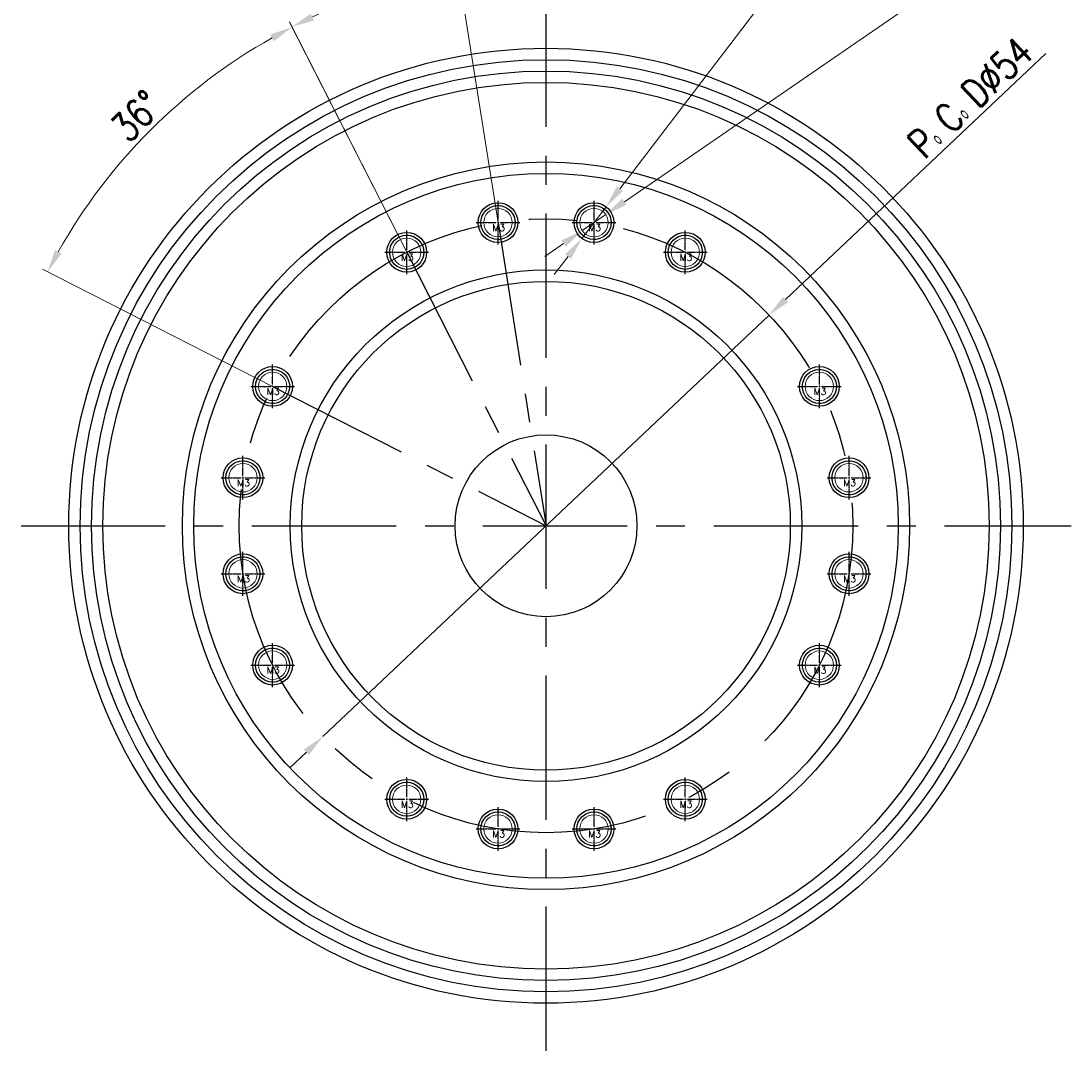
# Model space of a CAD drawing. Header units: millimetres. Extents: x 4225 to 4522, y 1391 to 1601.
# Tile 3 of 5: x 4287 to 4379, y 1465 to 1555. Entities that reach past the tile are written whole.
import ezdxf

# ---------------------------------------------------------------- set-up
doc = ezdxf.new("R2010")
doc.units = ezdxf.units.MM
doc.linetypes.add('CENTER', pattern=[0.6, 0.375, -0.075, 0.075, -0.075])
doc.linetypes.add('HIDDEN', pattern=[0.2, 0.1, -0.1])
doc.layers.add('02___PRT_ALL_AXES', color=7, linetype='Continuous')
doc.layers.add('dim', color=84, linetype='Continuous', lineweight=9)
doc.layers.add('screw', color=33, linetype='Continuous', lineweight=13)
doc.styles.add('TH_GBDIM', font='romans.shx', dxfattribs={"width": 0.8, "bigfont": 'gbcbig.shx'})
doc.styles.add('TXT', font='txt.shx', dxfattribs={"bigfont": 'chineset.shx'})
doc.dimstyles.new('TH_GBDIM', dxfattribs={"dimtxt": 3.5, "dimasz": 2.5, "dimexe": 2, "dimexo": 0, "dimgap": 1.5, "dimtad": 1, "dimdec": 1, "dimdsep": 46, "dimtxsty": 'TH_GBDIM', "dimcen": 2.5, "dimclrd": 130, "dimclre": 130, "dimclrt": 3, "dimadec": 0, "dimazin": 2, "dimtfac": 0.714286, "dimtdec": 1, "dimtmove": 0, "dimatfit": 3, "dimfxl": 1, "dimtzin": 0, "dimlwd": -1, "dimlwe": -1, "dimarcsym": 0})

# ---------------------------------------------------------------- blocks, each defined once
blk = doc.blocks.new('*D1')
at = {"layer": 'Defpoints', "color": 0, "transparency": 16777216}
for p in [(4352.696, 1529.535), (4313.436, 1492.459)]:
    blk.add_point(p, dxfattribs=at)
at = {"layer": 'dim', "color": 130, "transparency": 16777216}
for p, q in [((4377.046, 1552.531), (4354.15, 1530.908)), ((4313.436, 1492.459), (4352.696, 1529.535)), ((4311.982, 1491.086), (4310.528, 1489.713))]:
    blk.add_line(p, q, dxfattribs=at)
for points in [[(4353.921, 1531.151), (4354.379, 1530.666), (4352.696, 1529.535)], [(4311.753, 1491.328), (4312.211, 1490.843), (4313.436, 1492.459)]]:
    blk.add_solid(points, dxfattribs=at)
at = {"layer": 'dim', "color": 3, "transparency": 16777216, "insert": (4370.407, 1548.668), "char_height": 2.5, "attachment_point": 5, "rotation": 43.36131, "style": 'TH_GBDIM'}
blk.add_mtext('P。C。D∅54', dxfattribs=at)
blk = doc.blocks.new('*D2')
at = {"layer": 'Defpoints', "color": 0, "transparency": 16777216}
for p in [(4330.488, 1560.18), (4333.066, 1557.197), (4328.842, 1537.665), (4333.066, 1510.997), (4333.066, 1464.797)]:
    blk.add_point(p, dxfattribs=at)
at = {"layer": 'dim', "color": 130, "transparency": 16777216}
for p, q in [((4333.066, 1557.197), (4333.066, 1560.748)), ((4328.842, 1537.665), (4325.283, 1560.135))]:
    blk.add_line(p, q, dxfattribs=at)
blk.add_arc((4333.066, 1510.997), 49.251, 92.32685, 96.67315, dxfattribs=at)
for points in [[(4327.388, 1559.584), (4327.297, 1560.244), (4325.361, 1559.642)], [(4331.06, 1560.541), (4331.073, 1559.874), (4333.066, 1560.248)]]:
    blk.add_solid(points, dxfattribs=at)
at = {"layer": 'dim', "color": 3, "transparency": 16777216, "insert": (4329.064, 1561.84), "char_height": 2.5, "attachment_point": 5, "rotation": 4.5, "style": 'TH_GBDIM'}
blk.add_mtext('9°', dxfattribs=at)
blk = doc.blocks.new('*D3')
at = {"layer": 'Defpoints', "color": 0, "transparency": 16777216}
for p in [(4320.319, 1558.57), (4328.842, 1537.665), (4320.808, 1535.054), (4333.066, 1510.997), (4333.066, 1510.997)]:
    blk.add_point(p, dxfattribs=at)
at = {"layer": 'dim', "color": 130, "transparency": 16777216}
for p, q in [((4328.842, 1537.665), (4325.283, 1560.135)), ((4320.808, 1535.054), (4310.48, 1555.325))]:
    blk.add_line(p, q, dxfattribs=at)
blk.add_arc((4333.066, 1510.997), 49.251, 101.32685, 114.67315, dxfattribs=at)
for points in [[(4323.334, 1559.617), (4323.452, 1558.961), (4325.361, 1559.642)], [(4312.652, 1555.452), (4312.361, 1556.052), (4310.706, 1554.88)]]:
    blk.add_solid(points, dxfattribs=at)
at = {"layer": 'dim', "color": 3, "transparency": 16777216, "insert": (4317.306, 1559.502), "char_height": 2.5, "attachment_point": 5, "rotation": 18, "style": 'TH_GBDIM'}
blk.add_mtext('18°', dxfattribs=at)
blk = doc.blocks.new('*D4')
at = {"layer": 'Defpoints', "color": 0, "transparency": 16777216}
for p in [(4302.088, 1549.251), (4320.808, 1535.054), (4309.009, 1523.255), (4333.066, 1510.997), (4333.066, 1510.997)]:
    blk.add_point(p, dxfattribs=at)
at = {"layer": 'dim', "color": 130, "transparency": 16777216}
for p, q in [((4320.808, 1535.054), (4310.492, 1555.301)), ((4309.009, 1523.255), (4288.762, 1533.571))]:
    blk.add_line(p, q, dxfattribs=at)
blk.add_arc((4333.066, 1510.997), 49.224, 119.32813, 150.67187, dxfattribs=at)
for points in [[(4308.798, 1554.206), (4309.113, 1553.618), (4310.719, 1554.856)], [(4290.445, 1534.95), (4289.857, 1535.265), (4289.207, 1533.344)]]:
    blk.add_solid(points, dxfattribs=at)
at = {"layer": 'dim', "color": 3, "transparency": 16777216, "insert": (4297.022, 1547.041), "char_height": 2.5, "attachment_point": 5, "rotation": 45, "style": 'TH_GBDIM'}
blk.add_mtext('36°', dxfattribs=at)
blk = doc.blocks.new('screw_m3_k')
at = {"layer": 'screw', "color": 1, "linetype": 'CENTER', "ltscale": 1.524}
for p, q in [((0, -1.65), (0, 1.65)), ((-1.65, 0), (1.65, 0))]:
    blk.add_line(p, q, dxfattribs=at)
at = {"layer": 'screw', "color": 33}
blk.add_circle((0, 0), 1.25, dxfattribs=at)
at = {"layer": 'screw', "color": 92, "linetype": 'HIDDEN', "ltscale": 1.524}
blk.add_arc((0, 0), 1.5, 270, 180, dxfattribs=at)
at = {"layer": 'screw', "color": 6, "style": 'TXT'}
blk.add_text('M3', height=0.6, dxfattribs=at).set_placement((-0.51, -0.75))
blk = doc.blocks.new('*D6')
at = {"layer": 'Defpoints', "color": 0, "transparency": 16777216}
for p in [(4338.352, 1539.055), (4336.227, 1536.274)]:
    blk.add_point(p, dxfattribs=at)
at = {"layer": 'dim', "color": 130, "transparency": 16777216}
for p, q in [((4361.266, 1569.04), (4339.567, 1540.644)), ((4336.227, 1536.274), (4338.352, 1539.055)), ((4335.013, 1534.685), (4333.798, 1533.096))]:
    blk.add_line(p, q, dxfattribs=at)
for points in [[(4339.302, 1540.847), (4339.831, 1540.442), (4338.352, 1539.055)], [(4334.748, 1534.887), (4335.278, 1534.483), (4336.227, 1536.274)]]:
    blk.add_solid(points, dxfattribs=at)
at = {"layer": 'dim', "color": 3, "transparency": 16777216, "insert": (4352.152, 1563.792), "char_height": 2.5, "width": 12, "attachment_point": 5, "rotation": 52.61448, "style": 'TH_GBDIM'}
blk.add_mtext('16-∅3.5{\\fAIGDT|b0|i0|c2|p2;\\H1.08333x;x}12\\P（4个一起均布）', dxfattribs=at)
blk = doc.blocks.new('*D7')
at = {"layer": 'Defpoints', "color": 0, "transparency": 16777216}
for p in [(4338.32, 1538.372), (4336.259, 1536.957)]:
    blk.add_point(p, dxfattribs=at)
at = {"layer": 'dim', "color": 130, "transparency": 16777216}
for p, q in [((4373.445, 1562.494), (4339.969, 1539.505)), ((4336.259, 1536.957), (4338.32, 1538.372)), ((4334.611, 1535.825), (4332.962, 1534.693))]:
    blk.add_line(p, q, dxfattribs=at)
for points in [[(4339.78, 1539.779), (4340.157, 1539.23), (4338.32, 1538.372)], [(4334.422, 1536.1), (4334.799, 1535.55), (4336.259, 1536.957)]]:
    blk.add_solid(points, dxfattribs=at)
at = {"layer": 'dim', "color": 3, "transparency": 16777216, "insert": (4364.917, 1561.556), "char_height": 2.5, "attachment_point": 5, "rotation": 34.4787, "style": 'TH_GBDIM'}
blk.add_mtext('16-M3{\\fAIGDT|b0|i0|c2|p2;\\H1.08333x;x}6\\P（4个一起均布）', dxfattribs=at)

msp = doc.modelspace()

# ---------------------------------------------------------------- linework, layer by layer
at = {"color": 7, "linetype": 'Continuous'}
for radius in [42, 41, 40, 39, 32, 31, 22.5, 21.5, 8]:
    msp.add_circle((4333.066, 1510.997), radius, dxfattribs=at)
at = {"layer": '02___PRT_ALL_AXES', "color": 1, "linetype": 'CENTER', "ltscale": 33.866667}
for p, q in [((4333.066, 1464.797), (4333.066, 1557.197)), ((4328.842, 1537.665), (4333.066, 1510.997)), ((4320.808, 1535.054), (4333.066, 1510.997)), ((4309.009, 1523.255), (4333.066, 1510.997)), ((4286.866, 1510.997), (4379.266, 1510.997))]:
    msp.add_line(p, q, dxfattribs=at)
at = {"layer": '02___PRT_ALL_AXES', "color": 1, "linetype": 'CENTER', "ltscale": 1.778}
for p, q in [((4328.842, 1535.74), (4328.842, 1539.59)), ((4337.29, 1535.74), (4337.29, 1539.59)), ((4326.917, 1537.665), (4330.767, 1537.665)), ((4335.365, 1537.665), (4339.215, 1537.665)), ((4320.808, 1533.129), (4320.808, 1536.979)), ((4345.324, 1533.129), (4345.324, 1536.979)), ((4318.883, 1535.054), (4322.733, 1535.054)), ((4343.399, 1535.054), (4347.249, 1535.054)), ((4309.009, 1521.33), (4309.009, 1525.18)), ((4357.123, 1521.33), (4357.123, 1525.18)), ((4307.084, 1523.255), (4310.934, 1523.255)), ((4355.198, 1523.255), (4359.048, 1523.255)), ((4306.398, 1513.296), (4306.398, 1517.146)), ((4359.733, 1513.296), (4359.733, 1517.146)), ((4304.473, 1515.221), (4308.323, 1515.221)), ((4357.808, 1515.221), (4361.658, 1515.221)), ((4306.398, 1504.848), (4306.398, 1508.698)), ((4359.733, 1504.848), (4359.733, 1508.698)), ((4304.473, 1506.773), (4308.323, 1506.773)), ((4357.808, 1506.773), (4361.658, 1506.773)), ((4309.009, 1496.814), (4309.009, 1500.664)), ((4357.123, 1496.814), (4357.123, 1500.664)), ((4307.084, 1498.739), (4310.934, 1498.739)), ((4355.198, 1498.739), (4359.048, 1498.739)), ((4320.808, 1485.015), (4320.808, 1488.865)), ((4345.324, 1485.015), (4345.324, 1488.865)), ((4318.883, 1486.94), (4322.733, 1486.94)), ((4343.399, 1486.94), (4347.249, 1486.94)), ((4328.842, 1482.405), (4328.842, 1486.255)), ((4337.29, 1482.405), (4337.29, 1486.255)), ((4326.917, 1484.33), (4330.767, 1484.33)), ((4335.365, 1484.33), (4339.215, 1484.33))]:
    msp.add_line(p, q, dxfattribs=at)
at = {"layer": '02___PRT_ALL_AXES', "color": 7, "linetype": 'Continuous'}
for centre, radius in [((4328.842, 1537.665), 1.75), ((4337.29, 1537.665), 1.75), ((4328.842, 1537.665), 1.5), ((4337.29, 1537.665), 1.5), ((4320.808, 1535.054), 1.75), ((4345.324, 1535.054), 1.75), ((4320.808, 1535.054), 1.5), ((4345.324, 1535.054), 1.5), ((4309.009, 1523.255), 1.75), ((4309.009, 1523.255), 1.5), ((4357.123, 1523.255), 1.75), ((4357.123, 1523.255), 1.5), ((4306.398, 1515.221), 1.75), ((4306.398, 1515.221), 1.5), ((4359.733, 1515.221), 1.75), ((4359.733, 1515.221), 1.5), ((4306.398, 1506.773), 1.75), ((4306.398, 1506.773), 1.5), ((4359.733, 1506.773), 1.75), ((4359.733, 1506.773), 1.5), ((4309.009, 1498.739), 1.75), ((4309.009, 1498.739), 1.5), ((4357.123, 1498.739), 1.75), ((4357.123, 1498.739), 1.5), ((4320.808, 1486.94), 1.75), ((4345.324, 1486.94), 1.75), ((4320.808, 1486.94), 1.5), ((4345.324, 1486.94), 1.5), ((4328.842, 1484.33), 1.75), ((4328.842, 1484.33), 1.5), ((4337.29, 1484.33), 1.75), ((4337.29, 1484.33), 1.5)]:
    msp.add_circle(centre, radius, dxfattribs=at)
at = {"layer": '02___PRT_ALL_AXES', "color": 1, "linetype": 'CENTER', "ltscale": 55.88}
msp.add_circle((4333.066, 1510.997), 27, dxfattribs=at)

# ---------------------------------------------------------------- block references
at = {"layer": 'screw'}
for p in [(4328.842, 1537.665), (4337.29, 1537.665), (4320.808, 1535.054), (4345.324, 1535.054), (4309.009, 1523.255), (4357.123, 1523.255), (4306.398, 1515.221), (4359.733, 1515.221), (4306.398, 1506.773), (4359.733, 1506.773), (4309.009, 1498.739), (4357.123, 1498.739), (4320.808, 1486.94), (4345.324, 1486.94), (4328.842, 1484.33), (4337.29, 1484.33)]:
    msp.add_blockref('screw_m3_k', p, dxfattribs=at)

# ---------------------------------------------------------------- dimensions: what is measured, and where the dimension line sits
at = {"layer": 'dim'}
for p1, p2, text, picture, middle in [((4336.227, 1536.274), (4338.352, 1539.055), '16-<>{\\fAIGDT|b0|i0|c2|p2;\\H1.08333x;x}12\\P（4个一起均布）', '*D6', (4355.374, 1561.33)), ((4336.259, 1536.957), (4338.32, 1538.372), '16-M3{\\fAIGDT|b0|i0|c2|p2;\\H1.08333x;x}6\\P（4个一起均布）', '*D7', (4367.212, 1558.214)), ((4313.436, 1492.459), (4352.696, 1529.535), 'P。C。D<>', '*D1', (4371.609, 1547.396))]:
    dim = msp.add_diameter_dim_2p(p1=p1, p2=p2, text=text, dimstyle='TH_GBDIM', override={"dimtxt": 2.5, "dimasz": 2, "dimexe": 0.49975, "dimgap": 0.49975}, dxfattribs=at)
    dim.commit()
    dim.dimension.update_dxf_attribs({"geometry": picture, "text_midpoint": middle, "dimtype": 131})
for base, line1, line2, picture, middle in [((4330.488, 1560.18), ((4333.066, 1464.797), (4333.066, 1557.197)), ((4328.842, 1537.665), (4333.066, 1510.997)), '*D2', (4329.064, 1561.84)), ((4320.319, 1558.57), ((4328.842, 1537.665), (4333.066, 1510.997)), ((4320.808, 1535.054), (4333.066, 1510.997)), '*D3', (4317.306, 1559.502)), ((4302.088, 1549.251), ((4320.808, 1535.054), (4333.066, 1510.997)), ((4309.009, 1523.255), (4333.066, 1510.997)), '*D4', (4297.022, 1547.041))]:
    dim = msp.add_angular_dim_2l(base=base, line1=line1, line2=line2, dimstyle='TH_GBDIM', override={"dimtxt": 2.5, "dimasz": 2, "dimexe": 0.49975, "dimgap": 0.49975}, dxfattribs=at)
    dim.commit()
    dim.dimension.update_dxf_attribs({"geometry": picture, "text_midpoint": middle})

doc.saveas('drawing.dxf')
